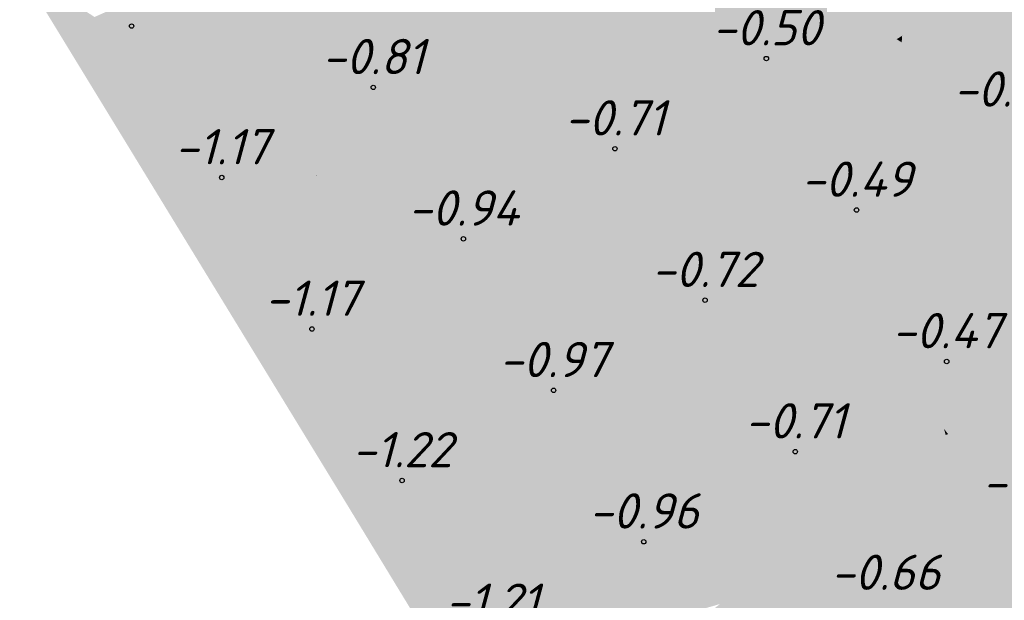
# Model space of a CAD drawing. Header units: metres. Extents: x 30306 to 66711, y 390887 to 402752.
# Tile 16 of 80: x 66191 to 66219, y 402567 to 402583. Entities that reach past the tile are written whole.
import ezdxf

# ---------------------------------------------------------------- set-up
doc = ezdxf.new("R2010")
doc.units = ezdxf.units.M
for name, color, linetype in [('GM-C3D-SURFACE-LABELS', 1, 'Continuous'), ('GM-C3D-SURFACE-TIN', 7, 'Continuous'), ('GM-C3D-SURFACE-TIN LABEL', 7, 'Continuous')]:
    doc.layers.add(name, color=color, linetype=linetype)
doc.styles.get("Standard").update_dxf_attribs({"font": 'isocpeur.ttf'})

msp = doc.modelspace()

# ---------------------------------------------------------------- linework, layer by layer
at = {"layer": 'GM-C3D-SURFACE-TIN', "color": 40, "linetype": 'Continuous', "lineweight": -3}
for points in [[(66221.802, 402586.135), (66218.649, 402583.685), (66219.875, 402582.917)], [(66211.55, 402584.313), (66212.042, 402583.33), (66212.871, 402584.901)], [(66212.042, 402583.33), (66213.756, 402584.327), (66212.871, 402584.901)], [(66212.042, 402583.33), (66212.672, 402582.069), (66213.756, 402584.327)], [(66212.672, 402582.069), (66215.305, 402583.322), (66213.756, 402584.327)], [(66213.756, 402584.327), (66215.305, 402583.322), (66216.245, 402583.769)], [(66218.393, 402584.319), (66216.18, 402582.951), (66218.649, 402583.685)], [(66216.245, 402583.769), (66216.18, 402582.951), (66218.393, 402584.319)], [(66216.245, 402583.769), (66215.305, 402583.322), (66216.18, 402582.951)], [(66216.18, 402582.951), (66216.165, 402582.764), (66218.649, 402583.685)], [(66217.191, 402581.553), (66218.649, 402583.685), (66216.165, 402582.764)], [(66217.191, 402581.553), (66218.931, 402582.437), (66218.649, 402583.685)], [(66219.875, 402582.917), (66218.649, 402583.685), (66218.931, 402582.437)], [(66212.672, 402582.069), (66215.508, 402582.535), (66215.305, 402583.322)], [(66215.305, 402583.322), (66216.025, 402582.855), (66216.18, 402582.951)], [(66215.508, 402582.535), (66216.025, 402582.855), (66215.305, 402583.322)], [(66216.18, 402582.951), (66216.025, 402582.855), (66216.165, 402582.764)], [(66219.875, 402582.917), (66218.931, 402582.437), (66219.357, 402580.551)], [(66215.508, 402582.535), (66216.165, 402582.764), (66216.025, 402582.855)], [(66215.845, 402580.869), (66216.165, 402582.764), (66215.508, 402582.535)], [(66215.845, 402580.869), (66217.191, 402581.553), (66216.165, 402582.764)], [(66212.672, 402582.069), (66212.894, 402581.624), (66215.508, 402582.535)], [(66213.146, 402581.074), (66215.508, 402582.535), (66212.894, 402581.624)], [(66213.146, 402581.074), (66215.845, 402580.869), (66215.508, 402582.535)], [(66218.376, 402580.153), (66218.931, 402582.437), (66217.191, 402581.553)], [(66218.376, 402580.153), (66219.357, 402580.551), (66218.931, 402582.437)], [(66215.845, 402580.869), (66218.376, 402580.153), (66217.191, 402581.553)], [(66213.146, 402581.074), (66213.732, 402579.796), (66215.845, 402580.869)], [(66213.732, 402579.796), (66215.529, 402578.999), (66215.845, 402580.869)], [(66215.529, 402578.999), (66218.376, 402580.153), (66215.845, 402580.869)], [(66218.777, 402579.679), (66219.357, 402580.551), (66218.376, 402580.153)], [(66218.777, 402579.679), (66219.469, 402580.055), (66219.357, 402580.551)], [(66215.529, 402578.999), (66218.777, 402579.679), (66218.376, 402580.153)], [(66214.322, 402578.509), (66215.529, 402578.999), (66213.732, 402579.796)], [(66218.777, 402579.679), (66219.836, 402578.428), (66219.469, 402580.055)], [(66215.328, 402577.809), (66219.836, 402578.428), (66218.777, 402579.679)], [(66215.328, 402577.809), (66218.777, 402579.679), (66215.529, 402578.999)], [(66214.322, 402578.509), (66215.328, 402577.809), (66215.529, 402578.999)], [(66214.779, 402577.511), (66215.328, 402577.809), (66214.322, 402578.509)], [(66215.143, 402576.716), (66219.836, 402578.428), (66215.328, 402577.809)], [(66215.143, 402576.716), (66215.989, 402576.117), (66219.836, 402578.428)], [(66215.989, 402576.117), (66219.898, 402577.723), (66219.836, 402578.428)], [(66214.779, 402577.511), (66215.143, 402576.716), (66215.328, 402577.809)], [(66215.989, 402576.117), (66217.94, 402574.735), (66219.898, 402577.723)], [(66217.94, 402574.735), (66220.107, 402575.355), (66219.898, 402577.723)], [(66215.505, 402575.918), (66215.989, 402576.117), (66215.143, 402576.716)], [(66215.505, 402575.918), (66216.258, 402574.253), (66215.989, 402576.117)], [(66216.258, 402574.253), (66217.94, 402574.735), (66215.989, 402576.117)], [(66217.94, 402574.735), (66218.725, 402574.178), (66220.107, 402575.355)], [(66218.725, 402574.178), (66220.158, 402574.775), (66220.107, 402575.355)], [(66218.725, 402574.178), (66220.31, 402573.055), (66220.158, 402574.775)], [(66216.258, 402574.253), (66216.678, 402573.325), (66217.94, 402574.735)], [(66216.678, 402573.325), (66218.725, 402574.178), (66217.94, 402574.735)], [(66217.368, 402571.799), (66218.725, 402574.178), (66216.678, 402573.325)], [(66217.368, 402571.799), (66220.31, 402573.055), (66218.725, 402574.178)], [(66217.368, 402571.799), (66217.483, 402571.65), (66220.31, 402573.055)], [(66217.483, 402571.65), (66220.337, 402572.469), (66220.31, 402573.055)], [(66217.483, 402571.65), (66218.106, 402570.843), (66220.337, 402572.469)], [(66218.106, 402570.843), (66220.368, 402571.798), (66220.337, 402572.469)], [(66217.368, 402571.799), (66217.413, 402571.63), (66217.483, 402571.65)], [(66218.106, 402570.843), (66219.349, 402569.232), (66220.368, 402571.798)], [(66217.413, 402571.63), (66217.668, 402570.658), (66217.483, 402571.65)], [(66217.668, 402570.658), (66218.106, 402570.843), (66217.483, 402571.65)], [(66217.668, 402570.658), (66218.136, 402568.883), (66218.106, 402570.843)], [(66218.136, 402568.883), (66219.349, 402569.232), (66218.106, 402570.843)], [(66218.399, 402567.88), (66219.349, 402569.232), (66218.136, 402568.883)], [(66218.399, 402567.88), (66219.897, 402568.523), (66219.349, 402569.232)], [(66218.399, 402567.88), (66220.557, 402567.667), (66219.897, 402568.523)], [(66218.737, 402566.596), (66220.557, 402567.667), (66218.399, 402567.88)], [(66218.737, 402566.596), (66220.759, 402566.684), (66220.557, 402567.667)]]:
    msp.add_solid(points, dxfattribs=at)
at = {"layer": 'GM-C3D-SURFACE-TIN', "color": 50, "linetype": 'Continuous', "lineweight": -3}
for points in [[(66205.201, 402583.87), (66208.435, 402582.926), (66208.118, 402585.906)], [(66208.435, 402582.926), (66211.55, 402584.313), (66208.118, 402585.906)], [(66197.61, 402582.181), (66197.799, 402581.872), (66202.583, 402584.633)], [(66197.61, 402582.181), (66202.583, 402584.633), (66200.38, 402584.121)], [(66197.846, 402581.796), (66202.583, 402584.633), (66197.799, 402581.872)], [(66197.846, 402581.796), (66202.13, 402584.145), (66202.583, 402584.633)], [(66196.301, 402584.323), (66196.917, 402583.315), (66200.38, 402584.121)], [(66200.371, 402580.498), (66201.593, 402581.351), (66202.402, 402584.294)], [(66200.371, 402580.498), (66202.402, 402584.294), (66202.13, 402584.145)], [(66201.593, 402581.351), (66205.201, 402583.87), (66202.497, 402584.346)], [(66201.593, 402581.351), (66202.497, 402584.346), (66202.402, 402584.294)], [(66208.435, 402582.926), (66210.374, 402582.36), (66211.55, 402584.313)], [(66210.374, 402582.36), (66212.042, 402583.33), (66211.55, 402584.313)], [(66197.61, 402582.181), (66200.38, 402584.121), (66196.917, 402583.315)], [(66197.846, 402581.796), (66198.68, 402580.429), (66202.13, 402584.145)], [(66199.156, 402579.652), (66202.13, 402584.145), (66198.68, 402580.429)], [(66199.156, 402579.652), (66200.371, 402580.498), (66202.13, 402584.145)], [(66201.593, 402581.351), (66208.435, 402582.926), (66205.201, 402583.87)], [(66210.374, 402582.36), (66212.176, 402581.834), (66212.042, 402583.33)], [(66212.176, 402581.834), (66212.672, 402582.069), (66212.042, 402583.33)], [(66200.444, 402577.544), (66201.142, 402577.202), (66208.435, 402582.926)], [(66200.444, 402577.544), (66208.435, 402582.926), (66201.079, 402579.651)], [(66201.079, 402579.651), (66208.435, 402582.926), (66201.593, 402581.351)], [(66201.142, 402577.202), (66210.374, 402582.36), (66208.435, 402582.926)], [(66201.142, 402577.202), (66201.341, 402577.105), (66210.374, 402582.36)], [(66201.341, 402577.105), (66201.565, 402576.995), (66210.374, 402582.36)], [(66201.565, 402576.995), (66212.176, 402581.834), (66210.374, 402582.36)], [(66212.176, 402581.834), (66212.894, 402581.624), (66212.672, 402582.069)], [(66201.565, 402576.995), (66201.783, 402576.888), (66212.176, 402581.834)], [(66201.783, 402576.888), (66212.894, 402581.624), (66212.176, 402581.834)], [(66201.783, 402576.888), (66201.866, 402576.848), (66212.894, 402581.624)], [(66201.866, 402576.848), (66204.11, 402575.75), (66212.894, 402581.624)], [(66204.204, 402575.545), (66212.894, 402581.624), (66204.11, 402575.75)], [(66204.204, 402575.545), (66213.146, 402581.074), (66212.894, 402581.624)], [(66200.371, 402580.498), (66201.079, 402579.651), (66201.593, 402581.351)], [(66204.204, 402575.544), (66213.732, 402579.796), (66213.146, 402581.074)], [(66204.204, 402575.544), (66213.146, 402581.074), (66204.204, 402575.545)], [(66199.562, 402578.987), (66200.371, 402580.498), (66199.156, 402579.65)], [(66199.156, 402579.652), (66199.156, 402579.65), (66200.371, 402580.498)], [(66199.562, 402578.987), (66201.079, 402579.651), (66200.371, 402580.498)], [(66204.204, 402575.544), (66204.423, 402575.066), (66213.732, 402579.796)], [(66204.644, 402574.584), (66213.732, 402579.796), (66204.423, 402575.066)], [(66204.644, 402574.584), (66214.322, 402578.509), (66213.732, 402579.796)], [(66199.562, 402578.987), (66199.568, 402578.977), (66201.079, 402579.651)], [(66199.568, 402578.977), (66200.444, 402577.544), (66201.079, 402579.651)], [(66204.952, 402573.913), (66214.322, 402578.509), (66204.644, 402574.584)], [(66204.952, 402573.913), (66211.427, 402575.693), (66214.322, 402578.509)], [(66211.427, 402575.693), (66214.779, 402577.511), (66214.322, 402578.509)], [(66211.427, 402575.693), (66215.143, 402576.716), (66214.779, 402577.511)], [(66205.747, 402572.61), (66205.917, 402572.332), (66215.143, 402576.716)], [(66205.747, 402572.61), (66215.143, 402576.716), (66211.427, 402575.693)], [(66206.089, 402572.049), (66215.143, 402576.716), (66205.917, 402572.332)], [(66206.089, 402572.049), (66212.093, 402574.516), (66215.143, 402576.716)], [(66212.093, 402574.516), (66215.505, 402575.918), (66215.143, 402576.716)], [(66212.093, 402574.516), (66216.258, 402574.253), (66215.505, 402575.918)], [(66204.953, 402573.91), (66211.427, 402575.693), (66204.952, 402573.913)], [(66204.953, 402573.91), (66205.746, 402572.612), (66211.427, 402575.693)], [(66205.747, 402572.61), (66211.427, 402575.693), (66205.746, 402572.612)], [(66206.456, 402571.447), (66212.093, 402574.516), (66206.089, 402572.049)], [(66206.456, 402571.447), (66208.747, 402572.102), (66212.093, 402574.516)], [(66208.747, 402572.102), (66216.258, 402574.253), (66212.093, 402574.516)], [(66208.747, 402572.102), (66216.678, 402573.325), (66216.258, 402574.253)], [(66206.878, 402570.754), (66207.452, 402569.484), (66216.678, 402573.325)], [(66206.878, 402570.754), (66216.678, 402573.325), (66208.747, 402572.102)], [(66207.466, 402569.453), (66216.678, 402573.325), (66207.452, 402569.484)], [(66207.712, 402568.91), (66216.678, 402573.325), (66207.466, 402569.453)], [(66207.712, 402568.91), (66217.368, 402571.799), (66216.678, 402573.325)], [(66206.456, 402571.446), (66206.877, 402570.754), (66208.747, 402572.102)], [(66206.456, 402571.447), (66206.456, 402571.446), (66208.747, 402572.102)], [(66206.878, 402570.754), (66208.747, 402572.102), (66206.877, 402570.754)], [(66207.745, 402568.855), (66217.368, 402571.799), (66207.712, 402568.91)], [(66207.745, 402568.855), (66216.564, 402571.386), (66217.368, 402571.799)], [(66216.564, 402571.386), (66217, 402571.511), (66217.368, 402571.799)], [(66217, 402571.511), (66217.413, 402571.63), (66217.368, 402571.799)], [(66213.838, 402569.041), (66217, 402571.511), (66216.564, 402571.386)], [(66213.838, 402569.041), (66217.668, 402570.658), (66217, 402571.511)], [(66217, 402571.511), (66217.668, 402570.658), (66217.413, 402571.63)], [(66207.745, 402568.855), (66208.672, 402567.332), (66216.564, 402571.386)], [(66208.901, 402566.956), (66216.564, 402571.386), (66208.672, 402567.332)], [(66208.901, 402566.956), (66213.838, 402569.041), (66216.564, 402571.386)], [(66213.838, 402569.041), (66218.136, 402568.883), (66217.668, 402570.658)], [(66209.279, 402566.334), (66213.838, 402569.041), (66208.901, 402566.956)], [(66209.279, 402566.334), (66211.012, 402566.833), (66213.838, 402569.041)], [(66211.012, 402566.833), (66218.136, 402568.883), (66213.838, 402569.041)], [(66211.012, 402566.833), (66218.399, 402567.88), (66218.136, 402568.883)], [(66209.632, 402565.754), (66210.018, 402564.286), (66218.399, 402567.88)], [(66209.632, 402565.754), (66218.399, 402567.88), (66211.012, 402566.833)], [(66210.021, 402564.276), (66218.399, 402567.88), (66210.018, 402564.286)], [(66210.146, 402563.803), (66218.399, 402567.88), (66210.021, 402564.276)], [(66210.146, 402563.803), (66218.737, 402566.596), (66218.399, 402567.88)]]:
    msp.add_solid(points, dxfattribs=at)
at = {"layer": 'GM-C3D-SURFACE-TIN', "color": 60, "linetype": 'Continuous', "lineweight": -3}
for points in [[(66192.685, 402582.337), (66191.158, 402584.851), (66191.148, 402584.852)], [(66192.685, 402582.337), (66193.271, 402583.484), (66191.158, 402584.851)], [(66192.685, 402582.337), (66196.064, 402584.712), (66196.056, 402584.725)], [(66192.685, 402582.337), (66196.056, 402584.725), (66193.271, 402583.484)], [(66192.685, 402582.337), (66196.301, 402584.324), (66196.064, 402584.712)], [(66192.685, 402582.337), (66196.301, 402584.323), (66196.301, 402584.324)], [(66192.685, 402582.337), (66192.688, 402582.332), (66196.301, 402584.323)], [(66192.688, 402582.332), (66196.917, 402583.315), (66196.301, 402584.323)], [(66192.688, 402582.332), (66197.61, 402582.181), (66196.917, 402583.315)], [(66192.688, 402582.332), (66194.228, 402579.812), (66197.61, 402582.181)], [(66194.228, 402579.812), (66197.799, 402581.872), (66197.61, 402582.181)], [(66194.228, 402579.812), (66197.846, 402581.796), (66197.799, 402581.872)], [(66195.767, 402577.292), (66197.846, 402581.796), (66194.228, 402579.812)], [(66195.767, 402577.292), (66198.68, 402580.429), (66197.846, 402581.796)], [(66195.767, 402577.292), (66199.156, 402579.652), (66198.68, 402580.429)], [(66195.77, 402577.287), (66199.156, 402579.652), (66195.767, 402577.292)], [(66195.77, 402577.287), (66199.156, 402579.65), (66199.156, 402579.652)], [(66195.77, 402577.287), (66199.562, 402578.987), (66199.156, 402579.65)], [(66195.77, 402577.287), (66199.554, 402578.971), (66199.562, 402578.987)], [(66197.307, 402574.772), (66199.554, 402578.971), (66195.77, 402577.287)], [(66197.307, 402574.772), (66200.092, 402576.378), (66199.554, 402578.971)], [(66199.554, 402578.971), (66199.568, 402578.977), (66199.562, 402578.987)], [(66200.092, 402576.378), (66199.568, 402578.977), (66199.554, 402578.971)], [(66200.092, 402576.378), (66200.444, 402577.544), (66199.568, 402578.977)], [(66200.092, 402576.378), (66201.142, 402577.202), (66200.444, 402577.544)], [(66199.988, 402576.034), (66201.565, 402576.995), (66201.341, 402577.105)], [(66199.988, 402576.034), (66201.341, 402577.105), (66200.092, 402576.378)], [(66200.092, 402576.378), (66201.341, 402577.105), (66201.142, 402577.202)], [(66198.855, 402572.237), (66204.11, 402575.75), (66201.866, 402576.848)], [(66198.855, 402572.237), (66201.866, 402576.848), (66199.988, 402576.034)], [(66199.988, 402576.034), (66201.783, 402576.888), (66201.565, 402576.995)], [(66199.988, 402576.034), (66201.866, 402576.848), (66201.783, 402576.888)], [(66197.313, 402574.762), (66200.092, 402576.378), (66197.307, 402574.772)], [(66197.313, 402574.762), (66199.988, 402576.034), (66200.092, 402576.378)], [(66197.313, 402574.762), (66198.846, 402572.252), (66199.988, 402576.034)], [(66198.855, 402572.237), (66199.988, 402576.034), (66198.846, 402572.252)], [(66198.855, 402572.237), (66204.204, 402575.545), (66204.11, 402575.75)], [(66198.855, 402572.237), (66204.204, 402575.544), (66204.204, 402575.545)], [(66198.855, 402572.237), (66198.856, 402572.237), (66204.204, 402575.544)], [(66198.856, 402572.237), (66204.423, 402575.066), (66204.204, 402575.544)], [(66198.856, 402572.237), (66204.644, 402574.584), (66204.423, 402575.066)], [(66198.856, 402572.237), (66204.952, 402573.913), (66204.644, 402574.584)], [(66198.856, 402572.237), (66204.953, 402573.91), (66204.952, 402573.913)], [(66198.856, 402572.237), (66198.859, 402572.232), (66204.953, 402573.91)], [(66200.399, 402569.712), (66204.953, 402573.91), (66198.859, 402572.232)], [(66200.399, 402569.712), (66205.746, 402572.612), (66204.953, 402573.91)], [(66200.399, 402569.712), (66205.747, 402572.61), (66205.746, 402572.612)], [(66200.399, 402569.712), (66200.434, 402569.726), (66205.747, 402572.61)], [(66200.434, 402569.726), (66205.917, 402572.332), (66205.747, 402572.61)], [(66200.434, 402569.726), (66206.089, 402572.049), (66205.917, 402572.332)], [(66200.434, 402569.726), (66206.456, 402571.447), (66206.089, 402572.049)], [(66200.411, 402569.715), (66206.456, 402571.446), (66206.456, 402571.447)], [(66200.411, 402569.715), (66206.456, 402571.447), (66200.434, 402569.726)], [(66201.934, 402567.188), (66206.456, 402571.446), (66200.411, 402569.715)], [(66201.934, 402567.188), (66206.877, 402570.754), (66206.456, 402571.446)], [(66201.934, 402567.188), (66201.935, 402567.187), (66206.878, 402570.754)], [(66201.934, 402567.188), (66206.878, 402570.754), (66206.877, 402570.754)], [(66201.935, 402567.187), (66207.452, 402569.484), (66206.878, 402570.754)], [(66200.399, 402569.712), (66200.411, 402569.715), (66200.434, 402569.726)], [(66200.4, 402569.71), (66200.411, 402569.715), (66200.399, 402569.712)], [(66201.934, 402567.188), (66200.411, 402569.715), (66200.4, 402569.71)], [(66201.935, 402567.187), (66207.466, 402569.453), (66207.452, 402569.484)], [(66201.935, 402567.187), (66202.371, 402567.312), (66207.466, 402569.453)], [(66202.371, 402567.312), (66207.712, 402568.91), (66207.466, 402569.453)], [(66202.371, 402567.312), (66207.745, 402568.855), (66207.712, 402568.91)], [(66203.489, 402564.67), (66207.745, 402568.855), (66202.371, 402567.312)], [(66203.489, 402564.67), (66208.672, 402567.332), (66207.745, 402568.855)], [(66201.935, 402567.187), (66201.938, 402567.182), (66202.371, 402567.312)], [(66201.938, 402567.182), (66203.471, 402564.662), (66202.371, 402567.312)], [(66203.471, 402564.662), (66203.489, 402564.67), (66202.371, 402567.312)], [(66203.489, 402564.67), (66208.901, 402566.956), (66208.672, 402567.332)], [(66203.489, 402564.67), (66209.279, 402566.334), (66208.901, 402566.956)]]:
    msp.add_solid(points, dxfattribs=at)
at = {"layer": 'GM-C3D-SURFACE-TIN LABEL', "color": 6, "linetype": 'Continuous', "lineweight": -3}
for centre in [(66194.323, 402583.226, -1.164), (66212.327, 402582.305, -0.503), (66201.177, 402581.487, -0.806), (66208.031, 402579.748, -0.709), (66196.88, 402578.93, -1.168), (66214.885, 402578.009, -0.491), (66203.734, 402577.191, -0.938), (66210.588, 402575.451, -0.724), (66199.438, 402574.633, -1.172), (66217.442, 402573.712, -0.473), (66206.292, 402572.894, -0.97), (66213.146, 402571.155, -0.706), (66201.995, 402570.337, -1.216), (66208.849, 402568.598, -0.959)]:
    msp.add_circle(centre, 0.0625, dxfattribs=at)

# ---------------------------------------------------------------- texts
at = {"layer": 'GM-C3D-SURFACE-LABELS', "color": 10, "linetype": 'Continuous', "lineweight": -3, "char_height": 1, "attachment_point": 8}
for s, insert in [('{\\fISOCPEUR|b0|i1|c0|p34;-0.50}', (66212.327, 402582.68, -0.503)), ('{\\fISOCPEUR|b0|i1|c0|p34;-0.81}', (66201.177, 402581.862, -0.806)), ('{\\fISOCPEUR|b0|i1|c0|p34;-0.40}', (66219.181, 402580.941, -0.4)), ('{\\fISOCPEUR|b0|i1|c0|p34;-0.71}', (66208.031, 402580.123, -0.709)), ('{\\fISOCPEUR|b0|i1|c0|p34;-1.17}', (66196.88, 402579.305, -1.168)), ('{\\fISOCPEUR|b0|i1|c0|p34;-0.49}', (66214.885, 402578.384, -0.491)), ('{\\fISOCPEUR|b0|i1|c0|p34;-0.94}', (66203.734, 402577.566, -0.938)), ('{\\fISOCPEUR|b0|i1|c0|p34;-0.72}', (66210.588, 402575.826, -0.724)), ('{\\fISOCPEUR|b0|i1|c0|p34;-1.17}', (66199.438, 402575.008, -1.172)), ('{\\fISOCPEUR|b0|i1|c0|p34;-0.47}', (66217.442, 402574.087, -0.473)), ('{\\fISOCPEUR|b0|i1|c0|p34;-0.97}', (66206.292, 402573.269, -0.97)), ('{\\fISOCPEUR|b0|i1|c0|p34;-0.71}', (66213.146, 402571.53, -0.706)), ('{\\fISOCPEUR|b0|i1|c0|p34;-1.22}', (66201.995, 402570.712, -1.216)), ('{\\fISOCPEUR|b0|i1|c0|p34;-0.42}', (66219.999, 402569.791, -0.416)), ('{\\fISOCPEUR|b0|i1|c0|p34;-0.96}', (66208.849, 402568.973, -0.959)), ('{\\fISOCPEUR|b0|i1|c0|p34;-0.66}', (66215.703, 402567.234, -0.659)), ('{\\fISOCPEUR|b0|i1|c0|p34;-1.21}', (66204.553, 402566.415, -1.215))]:
    msp.add_mtext(s, dxfattribs=dict(at, insert=insert))

doc.saveas('drawing.dxf')
